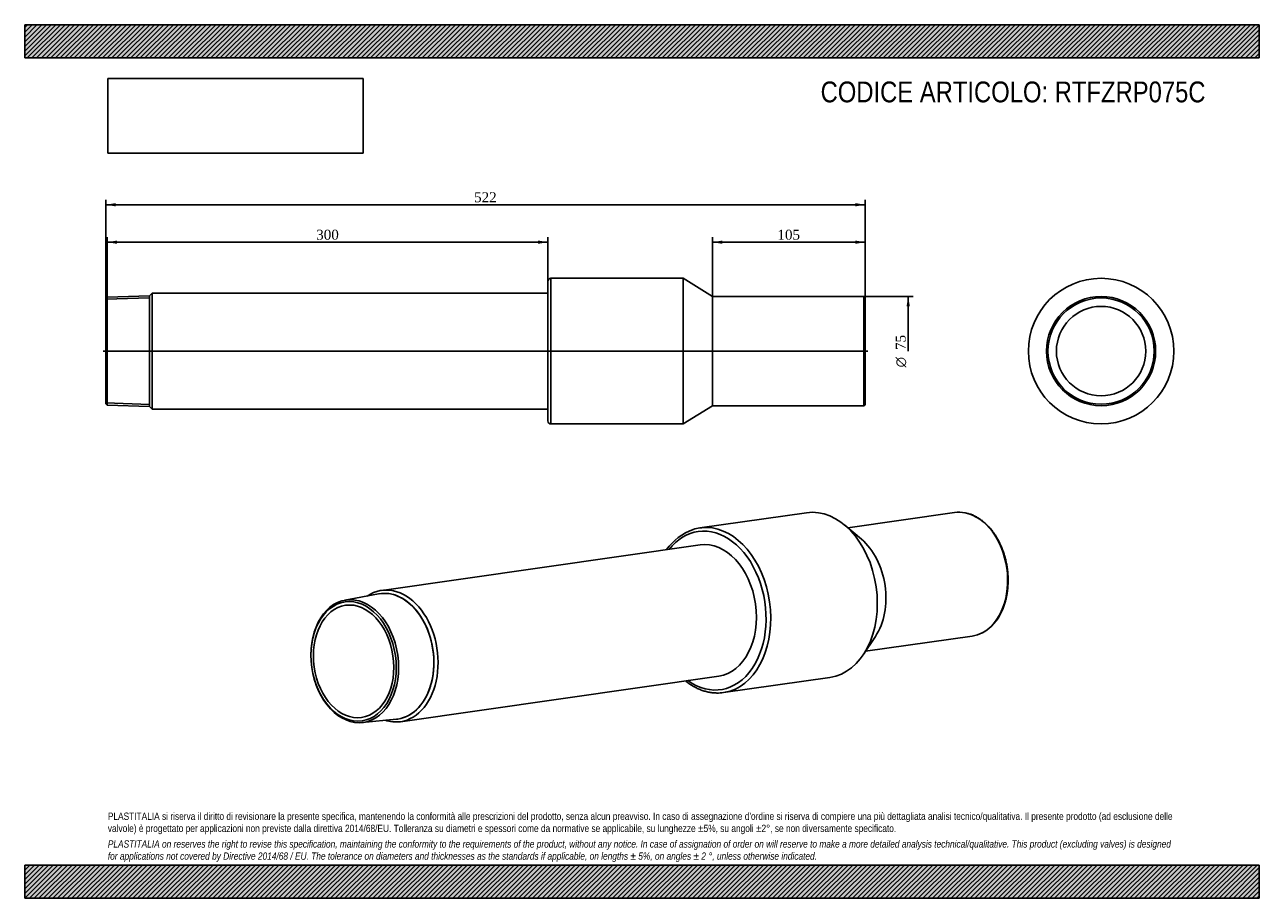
# Model space of a CAD drawing. Header units: millimetres. Extents: x 0 to 742, y 0 to 525.
import ezdxf
from ezdxf.enums import TextEntityAlignment as Align
from ezdxf.lldxf.tags import DXFTag

# ---------------------------------------------------------------- set-up
doc = ezdxf.new("R2010")
doc.units = ezdxf.units.MM
doc.header["$LTSCALE"] = 2.5
for name, color, linetype in [('COPERTURA_TUBO', 7, 'Continuous'), ('Default', 7, 'Continuous'), ('DV3_Default', 7, 'Continuous'), ('PARTE_PE_', 7, 'Continuous'), ('PARTEA_ACCIAIO', 7, 'Continuous')]:
    doc.layers.add(name, color=color, linetype=linetype)
doc.styles.add('SEACAD_Solid_Edge_ANSI1_Symbols', font='semeca1.ttf')
doc.styles.add('SEACAD_Times_New_Roman', font='times.ttf')
tags = doc.linetypes.add('CENTER2', pattern=[28.575, 19.05, -3.175, 3.175, -3.175]).pattern_tags.tags
tags[10:11] = [DXFTag(74, 4), DXFTag(75, 0), DXFTag(340, '0'), DXFTag(46, 0.0), DXFTag(50, 0.0), DXFTag(44, 0.0), DXFTag(45, 0.0)]
tags[8:9] = [DXFTag(74, 4), DXFTag(75, 0), DXFTag(340, '0'), DXFTag(46, 0.0), DXFTag(50, 0.0), DXFTag(44, 0.0), DXFTag(45, 0.0)]
tags[6:7] = [DXFTag(74, 4), DXFTag(75, 0), DXFTag(340, '0'), DXFTag(46, 0.0), DXFTag(50, 0.0), DXFTag(44, 0.0), DXFTag(45, 0.0)]
tags[4:5] = [DXFTag(74, 4), DXFTag(75, 0), DXFTag(340, '0'), DXFTag(46, 0.0), DXFTag(50, 0.0), DXFTag(44, 0.0), DXFTag(45, 0.0)]
doc.dimstyles.new('ANSImm', dxfattribs={"dimtxt": 6, "dimasz": 6, "dimexe": 3, "dimexo": 0, "dimgap": 1.5, "dimtad": 1, "dimlfac": 1.142857, "dimdsep": 46, "dimtxsty": 'SEACAD_Times_New_Roman', "dimblk1": '_SE_FILLED', "dimblk2": '_SE_FILLED', "dimsah": 1, "dimcen": 3, "dimazin": 0, "dimtfac": 0.85, "dimtdec": 3, "dimtofl": 0, "dimtmove": 0, "dimatfit": 3, "dimfxl": 1, "dimarcsym": 0})
picture_1 = doc.add_image_def('image1.jpg', size_in_pixel=(4302, 1260))

# ---------------------------------------------------------------- blocks, each defined once
blk = doc.blocks.new('SE')
at = {"layer": 'COPERTURA_TUBO', "color": 7, "linetype": 'Continuous'}
for p, q in [((406.15, 212.36), (214.69, 185.04)), ((225.95, 106.14), (417.41, 133.46))]:
    blk.add_line(p, q, dxfattribs=at)
for centre, major_axis, start_param, end_param in [((220.32, 145.59), (5.63, -39.45), 0, 3.469156), ((219.05, 145.4), (5.38, -37.67), 0, 3.141593), ((220.32, 145.59), (5.63, -39.45), 5.955622, 6.283185)]:
    blk.add_ellipse(centre, major_axis=major_axis, ratio=0.703164, start_param=start_param, end_param=end_param, dxfattribs=at)
at = {"layer": 'PARTE_PE_', "color": 7, "linetype": 'Continuous'}
for p, q in [((470.18, 231.75), (406.12, 222.61)), ((559.22, 231.83), (495.05, 222.67)), ((503.29, 215.74), (493.2, 224.23)), ((504.31, 146.41), (511.62, 157.38)), ((505.65, 148.42), (569.82, 157.58)), ((420.25, 123.61), (484.3, 132.75))]:
    blk.add_line(p, q, dxfattribs=at)
for centre, radius, start, end in [((413.47, 189.87), 33.78, 109.90695, 144.26469), ((563.01, 182.94), 26.74, 299.25781, 337.13673)]:
    blk.add_arc(centre, radius, start, end, dxfattribs=at)
for centre, major_axis, start_param, end_param in [((477.24, 182.25), (-7.06, 49.5), 3.141593, 6.283185), ((564.52, 194.71), (-5.3, 37.12), 6.041594, 6.283185), ((564.52, 194.71), (-5.3, 37.12), 3.383622, 6.041594), ((413.18, 173.11), (7.06, -49.5), 3.024448, 3.258172), ((413.18, 173.11), (7.06, -49.5), 0.117604, 3.024448), ((411.78, 172.91), (-6.78, 47.52), 0, 0.591315), ((411.78, 172.91), (-6.78, 47.52), 2.550278, 6.283185), ((491.32, 184.26), (-5.3, 37.12), 3.807901, 5.616877), ((411.78, 172.91), (-5.63, 39.45), 3.141593, 6.283185), ((564.52, 194.71), (-5.3, 37.12), 3.141593, 3.383622), ((413.18, 173.11), (7.06, -49.5), 6.171431, 6.283185), ((413.18, 173.11), (7.06, -49.5), 0, 0.117604)]:
    blk.add_ellipse(centre, major_axis=major_axis, ratio=0.703164, start_param=start_param, end_param=end_param, dxfattribs=at)
for points, knots in [([(587.65, 172.55), (587.85, 173), (588.33, 174.09), (589.11, 176.16), (589.87, 178.63), (590.49, 181.22), (590.96, 183.89), (591.28, 186.61), (591.45, 189.38), (591.46, 192.18), (591.33, 194.99), (591.04, 197.8), (590.6, 200.59), (590.01, 203.35), (589.28, 206.07), (588.41, 208.71), (587.41, 211.28), (586.27, 213.76), (585.01, 216.13), (583.63, 218.37), (582.15, 220.49), (580.56, 222.45), (578.88, 224.26), (577.11, 225.91), (575.28, 227.37), (573.38, 228.65), (571.42, 229.73), (569.44, 230.6), (567.52, 231.26), (566.38, 231.5), (565.79, 231.62)], [0, 0, 0, 0, 0.019391, 0.055997, 0.092611, 0.129227, 0.165843, 0.202456, 0.239066, 0.275673, 0.312278, 0.348882, 0.385487, 0.422093, 0.458703, 0.495316, 0.531936, 0.568562, 0.605196, 0.641837, 0.678483, 0.715134, 0.751782, 0.788422, 0.825043, 0.861635, 0.898185, 0.934677, 0.9711, 1, 1, 1, 1]), ([(397.41, 130.59), (397.55, 130.48), (398.4, 129.81), (400, 128.66), (402.23, 127.29), (404.52, 126.1), (406.84, 125.13), (409.2, 124.36), (411.55, 123.8), (413.92, 123.45), (415.35, 123.39), (416.16, 123.36)], [0.7583387, 0.7583387, 0.7583387, 0.7583387, 0.764142, 0.7940439, 0.8239054, 0.8537141, 0.883458, 0.9131267, 0.9427141, 0.9722193, 1, 1, 1, 1])]:
    blk.add_open_spline(points, degree=3, knots=knots, dxfattribs=at)
at = {"layer": 'PARTEA_ACCIAIO', "color": 7, "linetype": 'Continuous'}
for p, q in [((212.86, 182.94), (192.45, 179.11)), ((202.94, 105.61), (223.61, 107.63))]:
    blk.add_line(p, q, dxfattribs=at)
for centre, major_axis in [((198.5, 142.47), (-5.25, 36.77)), ((197.79, 142.37), (5.1, -35.75)), ((197.79, 142.37), (4.81, -33.71))]:
    blk.add_ellipse(centre, major_axis=major_axis, ratio=0.703164, dxfattribs=at)
for start_param, end_param in [(0, 3.172504), (6.252274, 6.283185)]:
    blk.add_ellipse((219.05, 145.4), major_axis=(5.38, -37.67), ratio=0.703164, start_param=start_param, end_param=end_param, dxfattribs=at)
blk = doc.blocks.new('SE1')
at = {"layer": 'PARTE_PE_', "color": 7, "linetype": 'Continuous'}
for radius in [43.75, 32.81, 31.94, 26.86]:
    blk.add_circle((647.35, 328.84), radius, dxfattribs=at)
blk = doc.blocks.new('SE2')
at = {"layer": 'COPERTURA_TUBO', "color": 7, "linetype": 'Continuous'}
for p, q in [((76.71, 363.71), (75.13, 362.14)), ((76.71, 293.98), (76.71, 363.71)), ((314.71, 363.71), (76.71, 363.71)), ((75.13, 295.55), (76.71, 293.98)), ((76.71, 293.98), (314.71, 293.98))]:
    blk.add_line(p, q, dxfattribs=at)
at = {"layer": 'DV3_Default', "color": 7, "linetype": 'CENTER2'}
blk.add_line((47.18, 328.84), (506.99, 328.84), dxfattribs=at)
at = {"layer": 'PARTE_PE_', "color": 7, "linetype": 'Continuous'}
for p, q in [((316.46, 285.09), (316.46, 372.59)), ((396.08, 372.59), (316.46, 372.59)), ((396.08, 285.09), (396.08, 372.59)), ((413.58, 361.66), (396.08, 372.59)), ((314.71, 286.84), (314.71, 370.84)), ((413.58, 296.03), (413.58, 361.66)), ((504.58, 361.66), (413.58, 361.66)), ((504.58, 296.03), (504.58, 361.66)), ((505.46, 296.91), (505.46, 360.78)), ((396.08, 285.09), (413.58, 296.03)), ((413.58, 296.03), (504.58, 296.03)), ((316.46, 285.09), (396.08, 285.09))]:
    blk.add_line(p, q, dxfattribs=at)
for centre, radius, start, end in [((316.46, 370.84), 1.75, 90, 180), ((504.58, 360.78), 0.875, 0, 90), ((504.58, 296.91), 0.875, 270, 0), ((316.46, 286.84), 1.75, 180, 270)]:
    blk.add_arc(centre, radius, start, end, dxfattribs=at)
at = {"layer": 'PARTEA_ACCIAIO', "color": 7, "linetype": 'Continuous'}
for p, q in [((49.58, 361.34), (48.71, 360.44)), ((48.71, 360.02), (75.13, 360.85)), ((48.71, 297.25), (48.71, 360.44)), ((75.13, 362.14), (49.58, 361.34)), ((49.58, 361.34), (49.58, 296.35)), ((75.13, 295.55), (75.13, 362.14)), ((48.71, 297.67), (75.13, 296.84)), ((48.71, 297.25), (49.58, 296.35)), ((49.58, 296.35), (75.13, 295.55))]:
    blk.add_line(p, q, dxfattribs=at)
blk = doc.blocks.new('GDimGGroup')
at = {"layer": 'Default', "linetype": 'Continuous'}
blk.add_hatch(color=7, dxfattribs=at).paths.add_polyline_path([(532.33, 355.66), (531.33, 361.66), (530.33, 355.66)])
at = {"layer": 'Default', "color": 7, "linetype": 'Continuous'}
for p, q in [((504.58, 361.66), (534.33, 361.66)), ((531.33, 361.66), (531.33, 328.84))]:
    blk.add_line(p, q, dxfattribs=at)
for s, style, p in [('75', 'SEACAD_Times_New_Roman', (523.83, 329.52)), ('O', 'SEACAD_Solid_Edge_ANSI1_Symbols', (523.83, 319.07))]:
    blk.add_text(s, height=6, rotation=90, dxfattribs=dict(at, style=style)).set_placement(p, align=Align.TOP_LEFT)
blk = doc.blocks.new('DMBLK16')
at = {"layer": 'Default', "linetype": 'Continuous'}
for points in [[(419.58, 395.3), (413.58, 394.3), (419.58, 393.3)], [(499.46, 395.3), (499.46, 393.3), (505.46, 394.3)]]:
    blk.add_hatch(color=7, dxfattribs=at).paths.add_polyline_path(points)
at = {"layer": 'Default', "color": 7, "linetype": 'Continuous'}
for p, q in [((413.58, 361.66), (413.58, 397.3)), ((505.46, 394.3), (413.58, 394.3)), ((505.46, 360.78), (505.46, 397.3))]:
    blk.add_line(p, q, dxfattribs=at)
at = {"layer": 'Default', "color": 7, "linetype": 'Continuous', "style": 'SEACAD_Times_New_Roman'}
blk.add_text('105', height=6, dxfattribs=at).set_placement((452.7, 401.8), align=Align.TOP_LEFT)
blk = doc.blocks.new('_SE_FILLED')
at = {"color": 0}
blk.add_line((0, 0), (-1, 0), dxfattribs=at)
blk.add_solid([(0, 0), (-1, -0.1665), (-1, 0.1665), (0, 0)], dxfattribs=at)
blk = doc.blocks.new('DMBLK17')
at = {"layer": 'Default', "linetype": 'Continuous'}
for points in [[(55.58, 395.3), (49.58, 394.3), (55.58, 393.3)], [(308.71, 395.3), (308.71, 393.3), (314.71, 394.3)]]:
    blk.add_hatch(color=7, dxfattribs=at).paths.add_polyline_path(points)
at = {"layer": 'Default', "color": 7, "linetype": 'Continuous'}
for p, q in [((49.58, 361.34), (49.58, 397.3)), ((314.71, 394.3), (49.58, 394.3)), ((314.71, 370.84), (314.71, 397.3))]:
    blk.add_line(p, q, dxfattribs=at)
at = {"layer": 'Default', "color": 7, "linetype": 'Continuous', "style": 'SEACAD_Times_New_Roman'}
blk.add_text('300', height=6, dxfattribs=at).set_placement((175.32, 401.8), align=Align.TOP_LEFT)
blk = doc.blocks.new('DMBLK18')
at = {"layer": 'Default', "linetype": 'Continuous'}
for points in [[(54.71, 417.8), (48.71, 416.8), (54.71, 415.8)], [(499.46, 417.8), (499.46, 415.8), (505.46, 416.8)]]:
    blk.add_hatch(color=7, dxfattribs=at).paths.add_polyline_path(points)
at = {"layer": 'Default', "color": 7, "linetype": 'Continuous'}
for p, q in [((48.71, 328.84), (48.71, 419.8)), ((48.71, 416.8), (505.46, 416.8)), ((505.46, 328.84), (505.46, 419.8))]:
    blk.add_line(p, q, dxfattribs=at)
at = {"layer": 'Default', "color": 7, "linetype": 'Continuous', "style": 'SEACAD_Times_New_Roman'}
blk.add_text('522', height=6, dxfattribs=at).set_placement((270.26, 424.3), align=Align.TOP_LEFT)

msp = doc.modelspace()

# ---------------------------------------------------------------- hatches: boundary and pattern name
at = {"layer": 'Default', "linetype": 'Continuous'}
h = msp.add_hatch(dxfattribs=at)
h.set_pattern_fill('LINE', scale=0.62992, angle=45, style=0)
h.paths.add_polyline_path([(742.5, 505), (742.5, 525), (0, 525), (0, 505)])
for points in [[(742.5, 505), (742.5, 525), (0, 525), (0, 505)], [(742.5, 0), (742.5, 20), (0, 20), (0, 0)]]:
    msp.add_hatch(color=7, dxfattribs=at).paths.add_polyline_path(points)
h = msp.add_hatch(dxfattribs=at)
h.set_pattern_fill('LINE', scale=0.62992, angle=45, style=0)
h.paths.add_polyline_path([(742.5, 0), (742.5, 20), (0, 20), (0, 0)])

# ---------------------------------------------------------------- linework, layer by layer
at = {"layer": 'Default', "color": 7, "linetype": 'Continuous'}
for p, q in [((0, 525), (742.5, 525)), ((0, 505), (0, 525)), ((742.5, 525), (742.5, 505)), ((742.5, 505), (0, 505)), ((0, 20), (742.5, 20)), ((0, 0), (0, 20)), ((742.5, 20), (742.5, 0)), ((742.5, 0), (0, 0))]:
    msp.add_line(p, q, dxfattribs=at)

# ---------------------------------------------------------------- block references
at = {"layer": 'Default'}
for name in ['SE2', 'SE1', 'GDimGGroup', 'SE']:
    msp.add_blockref(name, (0, 0), dxfattribs=at)

# ---------------------------------------------------------------- texts
at = {"layer": 'Default', "attachment_point": 1}
for s, insert, char_height, width in [('{\\fArial Narrow|b0||i0||c0|p34;\\C7;\\H12.5;\\W1.;CODICE ARTICOLO: RTFZRP075C}', (478.6619, 490.8552), 12.5, 250.967681), ("{\\fArial Narrow|b0||i0||c0|p34;\\C7;\\H4.375;\\W1.;PLASTITALIA si riserva il diritto di revisionare la presente specifica, mantenendo la conformità alle prescrizioni del prodotto, senza alcun preavviso. In caso di assegnazione d'ordine si riserva di compiere una più dettagliata analisi tecnico/qualitativa. Il presente prodotto (ad esclusione delle \\P}{\\fArial Narrow|b0||i0||c0|p34;\\C7;\\H4.375;\\W1.;valvole) è progettato per applicazioni non previste dalla direttiva 2014/68/EU. Tolleranza su diametri e spessori come da normative se applicabile, su lunghezze ±5%, su angoli ±2°, se non diversamente specificato.\\P}{\\fArial Narrow|b0||i0||c0|p34;\\C7;\\H1.25;\\W1.;   \\P}{\\fArial Narrow|b0||i1||c0|p34;\\C7;\\H4.375;\\W1.;PLASTITALIA on reserves the right to revise this specification, maintaining the conformity to the requirements of the product, without any notice. In case of assignation of order on will reserve to make a more detailed analysis technical/qualitative. This product (excluding valves) is designed \\P}{\\fArial Narrow|b0||i1||c0|p34;\\C7;\\H4.375;\\W1.;for applications not covered by Directive 2014/68 / EU. The tolerance on diameters and thicknesses as the standards if applicable, on lengths ± 5%, on angles ± 2 °, unless otherwise indicated.\\P}", (50, 51.5059), 4.375, 642.5)]:
    msp.add_mtext(s, dxfattribs=dict(at, insert=insert, char_height=char_height, width=width))

# ---------------------------------------------------------------- dimensions: what is measured, and where the dimension line sits
at = {"layer": 'Default', "color": 7, "linetype": 'Continuous'}
dim = msp.add_linear_dim(base=(48.708, 416.7957), p1=(48.708, 328.8442), p2=(505.458, 328.8442), angle=0, text='\\A1;<>', dimstyle='ANSImm', dxfattribs=at)
dim.commit()
dim.dimension.update_dxf_attribs({"geometry": 'DMBLK18', "text_midpoint": (277.083, 416.7957), "dimtype": 161})
dim = msp.add_linear_dim(base=(49.5826, 394.2957), p1=(314.708, 370.8442), p2=(49.5826, 361.3421), text='\\A1;<>', dimstyle='ANSImm', override={"dimdec": 0, "dimrnd": 10, "dimtdec": 4}, dxfattribs=at)
dim.commit()
dim.dimension.update_dxf_attribs({"geometry": 'DMBLK17', "text_midpoint": (182.1453, 394.2957), "dimtype": 160})
dim = msp.add_linear_dim(base=(413.583, 394.2957), p1=(505.458, 360.7817), p2=(413.583, 361.6567), text='\\A1;<>', dimstyle='ANSImm', dxfattribs=at)
dim.commit()
dim.dimension.update_dxf_attribs({"geometry": 'DMBLK16', "text_midpoint": (459.5205, 394.2957), "dimtype": 160})

# ---------------------------------------------------------------- pictures from other files: only their frames are drawn
image = msp.add_image(picture_1, insert=(50, 447.7579), size_in_units=(153.6429, 45))
image.dxf.flags = 7

doc.saveas('drawing.dxf')
